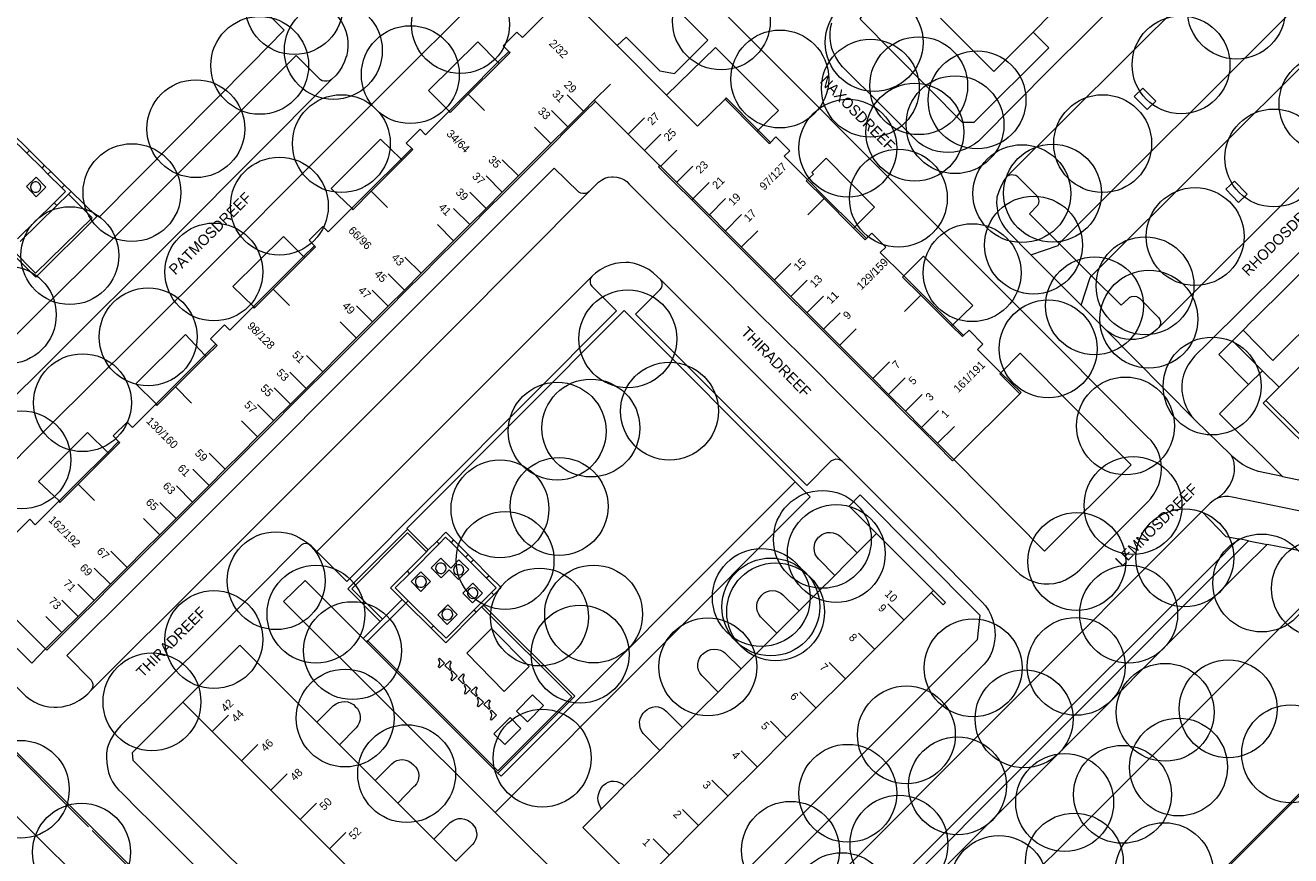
# Model space of a CAD drawing. Header units: metres. Extents: x 134994 to 136506, y 457393 to 459006.
# Tile 164 of 171: x 136249 to 136415, y 458463 to 458572. Entities that reach past the tile are written whole.
import ezdxf
from ezdxf.enums import TextEntityAlignment as Align

# ---------------------------------------------------------------- set-up
doc = ezdxf.new("R2010")
doc.units = ezdxf.units.M
for name, color, linetype, lineweight in [('B-WE-GR-BOOM-S', 250, 'Continuous', 13), ('B-WE-GW_TALUDLIJNEN', 251, 'Continuous', 5), ('B-WE-KG_BEBOUWING', 251, 'Continuous', 20), ('B-WE-KG_BEBOUWING TUSSENMUUR', 251, 'Continuous', 5), ('B-WE-KG_HUISNR', 251, 'Continuous', 5), ('B-WE-KG_ONDERGROND_REST', 251, 'Continuous', 5), ('B-WE-KG_STRAATNAAM', 251, 'Continuous', 5)]:
    doc.layers.add(name, color=color, linetype=linetype, lineweight=lineweight)
doc.styles.add('Styledgn000', font='dgn000.shx')

# ---------------------------------------------------------------- blocks, each defined once
blk = doc.blocks.new('SGR-BOOM_02')
blk.add_circle((0, 0), 6.4)

msp = doc.modelspace()

# ---------------------------------------------------------------- linework, layer by layer
at = {"layer": 'B-WE-GW_TALUDLIJNEN', "flags": 128}
msp.add_lwpolyline([(136422.18, 458501.63), (136344.33, 458423.87), (136338.6, 458418.18)], dxfattribs=at)
at = {"layer": 'B-WE-KG_BEBOUWING', "flags": 128}
for points in [[(136376.8, 458526.16), (136376.64, 458526.01), (136379.27, 458523.41), (136379.43, 458523.56), (136376.8, 458526.16), (136373.74, 458529.18), (136374.44, 458529.88), (136372.64, 458531.7), (136371.91, 458531.02), (136371.75, 458530.87), (136370.34, 458532.28), (136366.3, 458536.3), (136363.93, 458538.66), (136364.08, 458538.82), (136361, 458541.89), (136361.73, 458542.58), (136359.91, 458544.41), (136359.2, 458543.71), (136359.04, 458543.55), (136357.52, 458545.07), (136353.66, 458548.94), (136351.34, 458551.26), (136351.49, 458551.41), (136348.43, 458554.48), (136349.17, 458555.19), (136347.36, 458556.99), (136346.64, 458556.28), (136345.05, 458557.88), (136340.86, 458562.09), (136340.71, 458561.94), (136337.12, 458558.38), (136335.22, 458560.29), (136333.11, 458562.42), (136333.06, 458562.47), (136326.61, 458568.94), (136320.05, 458575.52)], [(136463.02, 458574.11), (136459.87, 458570.96), (136456.69, 458567.78), (136453.69, 458564.78), (136451.52, 458562.62), (136447.35, 458558.45), (136446.7, 458559.1), (136446.82, 458559.22), (136443.4, 458562.64), (136443.04, 458562.28), (136443.28, 458562.03), (136440.59, 458559.34), (136440.34, 458559.58), (136437.37, 458556.61), (136437.74, 458556.24), (136437.86, 458556.36), (136441.57, 458552.66), (136440.69, 458551.78), (136413.17, 458524.26), (136411.44, 458522.53), (136411.08, 458522.18), (136419.75, 458513.56), (136420.1, 458513.92), (136411.44, 458522.53)], [(136317.27, 458573.04), (136314.21, 458569.99), (136313.47, 458570.68), (136311.68, 458568.89), (136312.43, 458568.17), (136312.59, 458568.02), (136311.17, 458566.6), (136307.13, 458562.57), (136304.76, 458560.21), (136304.61, 458560.37), (136301.52, 458557.28), (136300.82, 458557.99), (136299, 458556.18), (136299.73, 458555.49), (136299.89, 458555.34), (136298.49, 458553.94), (136294.42, 458549.88), (136292.07, 458547.52), (136292.01, 458547.46), (136291.86, 458547.62), (136288.81, 458544.58), (136288.11, 458545.29), (136286.3, 458543.48), (136287, 458542.77), (136287.16, 458542.61), (136285.73, 458541.19), (136281.63, 458537.08), (136279.13, 458534.59), (136278.97, 458534.74), (136275.93, 458531.71), (136275.23, 458532.41), (136273.41, 458530.59), (136274.11, 458529.89), (136274.27, 458529.73), (136272.83, 458528.3), (136268.83, 458524.29), (136266.46, 458521.92), (136266.41, 458521.87), (136266.25, 458522.03), (136263.22, 458518.99), (136262.51, 458519.7), (136260.7, 458517.88), (136261.4, 458517.18), (136261.56, 458517.02), (136260.12, 458515.59), (136256.11, 458511.57), (136253.76, 458509.22), (136253.7, 458509.16), (136253.55, 458509.32), (136250.5, 458506.27), (136249.79, 458506.98), (136247.97, 458505.16)], [(136368.88, 458572.51), (136375.86, 458565.55), (136380.99, 458570.69), (136383.38, 458573.08)], [(136323.75, 458561.64), (136323.59, 458561.79), (136322.18, 458560.38), (136320.13, 458558.33), (136317.93, 458556.13), (136315.75, 458553.95), (136313.69, 458551.89), (136311.57, 458549.77), (136309.45, 458547.65), (136307.33, 458545.53), (136305.21, 458543.4), (136303.06, 458541.25), (136300.97, 458539.16), (136298.78, 458536.97), (136296.66, 458534.84), (136294.61, 458532.79), (136292.48, 458530.67), (136290.26, 458528.45), (136288.1, 458526.29), (136285.91, 458524.09), (136283.86, 458522.04), (136281.7, 458519.89), (136279.58, 458517.76), (136277.47, 458515.65), (136275.34, 458513.52), (136273.22, 458511.4), (136271.07, 458509.24), (136268.91, 458507.08), (136266.79, 458504.96), (136264.76, 458502.93), (136262.51, 458500.68), (136260.32, 458498.49), (136258.2, 458496.37), (136256.11, 458494.28), (136253.99, 458492.16), (136251.85, 458490.02), (136252.01, 458489.86), (136254.15, 458492), (136256.27, 458494.12), (136258.36, 458496.21), (136260.48, 458498.33), (136262.67, 458500.53), (136264.91, 458502.77), (136266.95, 458504.8), (136269.07, 458506.93), (136271.22, 458509.08), (136273.38, 458511.24), (136275.5, 458513.36), (136277.63, 458515.49), (136279.74, 458517.61), (136281.86, 458519.73), (136284.02, 458521.89), (136286.07, 458523.94), (136288.26, 458526.13), (136290.42, 458528.29), (136292.64, 458530.51), (136294.76, 458532.64), (136296.81, 458534.69), (136298.93, 458536.81), (136301.12, 458539), (136303.21, 458541.09), (136305.37, 458543.25), (136307.49, 458545.37), (136309.61, 458547.49), (136311.73, 458549.61), (136313.85, 458551.73), (136315.91, 458553.79), (136318.09, 458555.98), (136320.28, 458558.17), (136322.33, 458560.22), (136323.75, 458561.64), (136328.05, 458557.35), (136330.17, 458555.23), (136332.16, 458553.26), (136332.01, 458553.1), (136332.11, 458553), (136334.23, 458550.88), (136336.36, 458548.76), (136338.49, 458546.65), (136338.77, 458546.37), (136340.57, 458544.56), (136342.69, 458542.44), (136344.92, 458540.21), (136347.01, 458538.12), (136349.16, 458535.97), (136351.28, 458533.85), (136353.44, 458531.69), (136355.56, 458529.57), (136357.55, 458527.57), (136359.87, 458525.25), (136361.96, 458523.16), (136364.15, 458520.97), (136366.27, 458518.85), (136368.35, 458516.76), (136370.48, 458514.64), (136370.63, 458514.8), (136368.51, 458516.92), (136366.42, 458519.01), (136364.3, 458521.13), (136362.11, 458523.32), (136360.03, 458525.41), (136357.71, 458527.73), (136355.71, 458529.72), (136353.6, 458531.84), (136351.44, 458534), (136349.32, 458536.12), (136347.16, 458538.28), (136345.07, 458540.37), (136342.85, 458542.59), (136340.73, 458544.72), (136338.92, 458546.53), (136338.64, 458546.8), (136336.52, 458548.92), (136334.39, 458551.04), (136332.27, 458553.15), (136332.16, 458553.26)], [(136340.71, 458561.94), (136344.9, 458557.72), (136346.48, 458556.13), (136346.64, 458556.28)], [(136329.57, 458459.23), (136322.11, 458466.69), (136324.55, 458469.13), (136325.98, 458470.57), (136327.52, 458472.11), (136329.83, 458474.41), (136332.17, 458476.76), (136333.64, 458478.22), (136335.15, 458479.74), (136337.47, 458482.06), (136339.79, 458484.38), (136341.31, 458485.9), (136342.83, 458487.42), (136345.1, 458489.69), (136347.5, 458492.1), (136348.96, 458493.56), (136350.41, 458495.01), (136352.82, 458497.41), (136355.05, 458499.65), (136356.66, 458501.26), (136358, 458502.6), (136360.51, 458505.11), (136367.97, 458497.65), (136367.67, 458497.35), (136364.11, 458493.79), (136360.23, 458489.91), (136356.41, 458486.08), (136352.55, 458482.23), (136348.77, 458478.45), (136344.94, 458474.61), (136341.04, 458470.71), (136337.26, 458466.92), (136333.41, 458463.07), (136329.88, 458459.54)], [(136292.83, 458460.04), (136288.95, 458463.91), (136285.13, 458467.74), (136281.34, 458471.53), (136277.48, 458475.39), (136273.71, 458479.16), (136269.8, 458483.07), (136277.25, 458490.53), (136281.13, 458486.64), (136284.93, 458482.84), (136287.34, 458480.43), (136288.73, 458479.04), (136290.27, 458477.5), (136292.6, 458475.18), (136294.95, 458472.83), (136296.4, 458471.37), (136297.92, 458469.85), (136300.28, 458467.49), (136302.61, 458465.16), (136304.11, 458463.66), (136305.51, 458462.26)]]:
    msp.add_lwpolyline(points, dxfattribs=at)
at = {"layer": 'B-WE-KG_BEBOUWING'}
for points in [[(136304.61, 458560.37), (136306.97, 458562.73), (136311.01, 458566.76), (136312.43, 458568.17)], [(136291.86, 458547.62), (136291.92, 458547.68), (136294.27, 458550.03), (136298.34, 458554.1), (136299.73, 458555.49)], [(136351.49, 458551.41), (136353.82, 458549.09), (136357.68, 458545.23), (136359.2, 458543.71)], [(136278.97, 458534.74), (136279.04, 458534.81), (136281.47, 458537.24), (136285.58, 458541.34), (136287, 458542.77)], [(136364.08, 458538.82), (136366.45, 458536.46), (136370.5, 458532.43), (136371.91, 458531.02)], [(136266.25, 458522.03), (136266.3, 458522.07), (136268.67, 458524.45), (136272.68, 458528.46), (136274.11, 458529.89)], [(136379.27, 458523.41), (136370.63, 458514.8)], [(136253.55, 458509.32), (136253.61, 458509.38), (136255.95, 458511.73), (136259.97, 458515.74), (136261.4, 458517.18)], [(136243.19, 458498.66), (136251.85, 458490.02)]]:
    msp.add_lwpolyline(points, dxfattribs=at)
at = {"layer": 'B-WE-KG_BEBOUWING TUSSENMUUR'}
for p, q in [((136323.59, 458561.79), (136325.71, 458563.91)), ((136307.13, 458562.57), (136309.25, 458560.45)), ((136322.18, 458560.38), (136320.06, 458562.5)), ((136320.13, 458558.33), (136318.01, 458560.45)), ((136328.04, 458557.34), (136330.17, 458559.47)), ((136317.93, 458556.13), (136315.81, 458558.25)), ((136330.16, 458555.22), (136332.3, 458557.36)), ((136313.69, 458551.89), (136311.57, 458554.01)), ((136332.25, 458553.14), (136334.39, 458555.28)), ((136334.37, 458551.02), (136336.51, 458553.16)), ((136311.57, 458549.77), (136309.45, 458551.89)), ((136294.42, 458549.88), (136296.55, 458547.76)), ((136309.45, 458547.65), (136307.33, 458549.77)), ((136338.62, 458546.78), (136340.76, 458548.93)), ((136353.66, 458548.94), (136351.54, 458546.82)), ((136307.33, 458545.52), (136305.21, 458547.65)), ((136340.71, 458544.69), (136342.85, 458546.84)), ((136305.21, 458543.4), (136303.09, 458545.52)), ((136342.83, 458542.57), (136344.98, 458544.73)), ((136300.97, 458539.16), (136298.85, 458541.28)), ((136298.78, 458536.97), (136296.66, 458539.09)), ((136347.14, 458538.26), (136349.3, 458540.42)), ((136349.3, 458536.11), (136351.46, 458538.27)), ((136281.63, 458537.08), (136283.75, 458534.96)), ((136296.66, 458534.84), (136294.54, 458536.96)), ((136351.42, 458533.99), (136353.59, 458536.16)), ((136366.3, 458536.3), (136364.18, 458534.18)), ((136294.61, 458532.79), (136292.49, 458534.91)), ((136353.58, 458531.83), (136355.75, 458534)), ((136292.49, 458530.67), (136290.36, 458532.79)), ((136355.7, 458529.71), (136357.88, 458531.89)), ((136288.1, 458526.28), (136285.98, 458528.41)), ((136360.02, 458525.4), (136362.2, 458527.58)), ((136285.91, 458524.09), (136283.79, 458526.21)), ((136268.83, 458524.29), (136270.95, 458522.17)), ((136283.86, 458522.04), (136281.74, 458524.16)), ((136362.11, 458523.32), (136364.29, 458525.5)), ((136364.3, 458521.12), (136366.49, 458523.32)), ((136281.71, 458519.88), (136279.58, 458522.01)), ((136366.42, 458519), (136368.61, 458521.2)), ((136279.58, 458517.76), (136277.46, 458519.88)), ((136368.51, 458516.92), (136370.7, 458519.12)), ((136275.34, 458513.52), (136273.22, 458515.64)), ((136273.22, 458511.4), (136271.1, 458513.52)), ((136256.11, 458511.57), (136258.23, 458509.45)), ((136271.07, 458509.24), (136268.95, 458511.36)), ((136268.91, 458507.08), (136266.79, 458509.2)), ((136266.79, 458504.96), (136264.67, 458507.08)), ((136262.51, 458500.68), (136260.39, 458502.8)), ((136260.32, 458498.49), (136258.2, 458500.61)), ((136258.2, 458496.37), (136256.08, 458498.49)), ((136256.12, 458494.28), (136253.99, 458496.4)), ((136364.13, 458493.81), (136362.01, 458495.93)), ((136253.99, 458492.16), (136251.87, 458494.28)), ((136360.29, 458489.97), (136358.17, 458492.09)), ((136356.45, 458486.13), (136354.33, 458488.25)), ((136352.61, 458482.29), (136350.49, 458484.41)), ((136273.64, 458479.23), (136275.76, 458481.36)), ((136348.77, 458478.44), (136346.65, 458480.57)), ((136277.48, 458475.4), (136279.6, 458477.52)), ((136344.93, 458474.6), (136342.81, 458476.72)), ((136281.32, 458471.56), (136283.44, 458473.68)), ((136341.1, 458470.76), (136338.97, 458472.88)), ((136285.15, 458467.72), (136287.28, 458469.84)), ((136337.26, 458466.92), (136335.14, 458469.04)), ((136288.99, 458463.88), (136291.11, 458466)), ((136333.42, 458463.08), (136331.3, 458465.2))]:
    msp.add_line(p, q, dxfattribs=at)
at = {"layer": 'B-WE-KG_BEBOUWING TUSSENMUUR', "flags": 128}
msp.add_lwpolyline([(136336.36, 458548.76), (136338.64, 458551.04)], dxfattribs=at)
at = {"layer": 'B-WE-KG_ONDERGROND_REST'}
for p, q in [((136377.54, 458551.78), (136405.88, 458580.01)), ((136414.53, 458573.15), (136384.43, 458543.04)), ((136388.65, 458538.83), (136418.77, 458568.88)), ((136311.01, 458566.76), (136311.17, 458566.6)), ((136425.56, 458560.15), (136397.35, 458531.97)), ((136432.85, 458558.78), (136403.77, 458529.94)), ((136345.05, 458557.88), (136344.9, 458557.72)), ((136434.26, 458557.37), (136409.98, 458533.22)), ((136249.39, 458554.88), (136249.72, 458555.22)), ((136251.38, 458552.91), (136249.39, 458554.88)), ((136249.72, 458555.22), (136251.72, 458553.25)), ((136298.34, 458554.1), (136298.49, 458553.94)), ((136251.38, 458552.91), (136251.72, 458553.25)), ((136252.16, 458552.14), (136251.38, 458552.91)), ((136251.72, 458553.25), (136252.51, 458552.48)), ((136252.16, 458552.14), (136252.51, 458552.48)), ((136252.51, 458552.48), (136254.33, 458550.7)), ((136253.97, 458550.34), (136252.16, 458552.14)), ((136253.97, 458550.34), (136254.33, 458550.7)), ((136255.19, 458549.85), (136254.33, 458550.7)), ((136254.83, 458549.5), (136253.32, 458548.01)), ((136255.19, 458549.85), (136254.83, 458549.5)), ((136255.19, 458549.85), (136258.54, 458546.57)), ((136252.96, 458548.36), (136248.17, 458543.68)), ((136248.54, 458543.31), (136253.32, 458548.01)), ((136253.32, 458548.01), (136252.96, 458548.36)), ((136291.92, 458547.68), (136292.07, 458547.52)), ((136258.54, 458546.57), (136250.55, 458538.65)), ((136250.55, 458538.65), (136258.54, 458546.57)), ((136258.54, 458546.57), (136258.68, 458546.7)), ((136357.52, 458545.07), (136357.68, 458545.23)), ((136384.43, 458543.04), (136388.65, 458538.83)), ((136250.55, 458538.65), (136247.23, 458542.02)), ((136247.23, 458542.02), (136250.55, 458538.65)), ((136285.58, 458541.34), (136285.73, 458541.19)), ((136387.28, 458534.98), (136380.7, 458541.59)), ((136279.04, 458534.81), (136279.19, 458534.65)), ((136390.3, 458531.96), (136387.28, 458534.98)), ((136370.5, 458532.43), (136370.34, 458532.28)), ((136409.54, 458532.79), (136408.47, 458531.72)), ((136409.54, 458532.79), (136409.98, 458533.22)), ((136402.2, 458519.96), (136390.3, 458531.96)), ((136408.47, 458531.72), (136407.08, 458530.34)), ((136407.08, 458530.34), (136405.28, 458528.55)), ((136407.08, 458530.34), (136410.99, 458526.41)), ((136272.68, 458528.46), (136272.83, 458528.3)), ((136409.17, 458524.62), (136405.28, 458528.55)), ((136410.99, 458526.41), (136409.17, 458524.62)), ((136413.17, 458524.26), (136410.99, 458526.41)), ((136266.3, 458522.07), (136266.46, 458521.92)), ((136406.88, 458515.43), (136402.2, 458519.96)), ((136259.97, 458515.74), (136260.12, 458515.59)), ((136253.76, 458509.22), (136253.61, 458509.38)), ((136299.18, 458505.7), (136291.36, 458497.87)), ((136299.18, 458505.7), (136291.36, 458497.87)), ((136301.9, 458502.97), (136299.18, 458505.7)), ((136305.21, 458504.28), (136304.87, 458503.94)), ((136307.12, 458502.37), (136305.21, 458504.28)), ((136409.16, 458504.18), (136407.92, 458504.41)), ((136409.16, 458504.18), (136411.61, 458503.68)), ((136299.13, 458500.18), (136301.67, 458502.73)), ((136299.45, 458499.86), (136303.33, 458503.76)), ((136301.67, 458502.73), (136301.9, 458502.97)), ((136301.9, 458502.97), (136303.01, 458504.08)), ((136303.01, 458504.08), (136303.33, 458503.76)), ((136304.87, 458503.94), (136306.77, 458502.03)), ((136422.18, 458501.63), (136411.61, 458503.68)), ((136307.12, 458502.37), (136306.77, 458502.03)), ((136307.48, 458501.32), (136306.77, 458502.03)), ((136307.83, 458501.66), (136307.12, 458502.37)), ((136307.83, 458501.66), (136307.48, 458501.32)), ((136307.48, 458501.32), (136309.53, 458499.27)), ((136309.88, 458499.61), (136307.83, 458501.66)), ((136299.13, 458500.18), (136299.45, 458499.86)), ((136309.88, 458499.61), (136309.53, 458499.27)), ((136291.36, 458497.87), (136295.62, 458493.63)), ((136291.36, 458497.87), (136295.62, 458493.63)), ((136298.96, 458496.03), (136293.98, 458491.08)), ((136298.5, 458496.49), (136295.91, 458493.92)), ((136299.28, 458496.34), (136298.96, 458496.03)), ((136302.27, 458492.75), (136298.96, 458496.03)), ((136299.28, 458496.34), (136302.57, 458493.07)), ((136307.87, 458495.12), (136310.17, 458497.41)), ((136309.11, 458495.77), (136310.47, 458497.11)), ((136310.47, 458497.11), (136310.17, 458497.41)), ((136308.16, 458494.82), (136307.87, 458495.12)), ((136308.16, 458494.82), (136308.86, 458495.52)), ((136308.86, 458495.52), (136309.11, 458495.77)), ((136295.62, 458493.63), (136293.38, 458491.41)), ((136295.91, 458493.92), (136295.62, 458493.63)), ((136302.57, 458493.07), (136302.27, 458492.75)), ((136293.38, 458491.41), (136293.83, 458490.94)), ((136293.83, 458490.94), (136293.98, 458491.08)), ((136293.98, 458491.08), (136293.83, 458490.94)), ((136293.83, 458490.94), (136311.01, 458473.79))]:
    msp.add_line(p, q, dxfattribs=at)
at = {"layer": 'B-WE-KG_ONDERGROND_REST', "flags": 128}
for points in [[(136258.68, 458546.7), (136258.85, 458546.52), (136278.82, 458566.62), (136283.06, 458570.97), (136254.24, 458599.71)], [(136380.99, 458570.69), (136383.08, 458568.64), (136373.27, 458558.9), (136371.77, 458558.88), (136358.37, 458572.4), (136364.15, 458582.27), (136381.96, 458600)], [(136413.64, 458512.59), (136419.21, 458511.45), (136419.74, 458511.35), (136420.28, 458511.32), (136420.82, 458511.38), (136421.33, 458511.5), (136421.9, 458511.7), (136422.43, 458511.97), (136422.93, 458512.3), (136423.38, 458512.71), (136500, 458589.23)], [(136331.87, 458581.96), (136327.83, 458586), (136327.33, 458586.44), (136326.75, 458586.85), (136326.13, 458587.19), (136325.48, 458587.46), (136324.79, 458587.65), (136324.09, 458587.76), (136323.39, 458587.79), (136322.68, 458587.74), (136321.98, 458587.62), (136321.44, 458587.45), (136320.83, 458587.18), (136320.25, 458586.85), (136319.72, 458586.45), (136319.24, 458585.98), (136285.8, 458552.54), (136275.22, 458541.91), (136263.61, 458530.36), (136252.31, 458519.17), (136237.26, 458504.1)], [(136500, 458583.56), (136464.79, 458548.43), (136447.47, 458531.2), (136437.31, 458520.97), (136427.09, 458510.8), (136424.54, 458508.28), (136424.08, 458507.9), (136423.57, 458507.58), (136423.02, 458507.33), (136422.44, 458507.15), (136421.85, 458507.06), (136421.24, 458507.04), (136420.64, 458507.1), (136407.03, 458509.87), (136406.55, 458509.95), (136406.06, 458509.95), (136405.57, 458509.88), (136405.13, 458509.73)], [(136284.66, 458578.12), (136284.86, 458577.98), (136285.02, 458577.8), (136289.71, 458573.11), (136290.16, 458572.61), (136290.55, 458572.06), (136290.87, 458571.47), (136291.12, 458570.84), (136291.29, 458570.19), (136291.38, 458569.53), (136291.39, 458568.86), (136291.33, 458568.19), (136291.18, 458567.53), (136291.17, 458567.5), (136290.95, 458566.85), (136290.65, 458566.22), (136290.29, 458565.63), (136289.86, 458565.09), (136289.81, 458565.03), (136289.25, 458564.5)], [(136326.61, 458568.94), (136327.77, 458570.05), (136332.17, 458565.63), (136334.11, 458565.28), (136338.47, 458569.63), (136329.61, 458578.5), (136322.91, 458578.62), (136317.47, 458578.53), (136314.66, 458575.72), (136317.27, 458573.04)], [(136395.97, 458517.74), (136384.46, 458529.34), (136373.48, 458540.3), (136335.3, 458578.53)], [(136393, 458575.62), (136383.26, 458565.94), (136374.15, 458556.73), (136373.86, 458556.46), (136373.32, 458556.04), (136372.74, 458555.68), (136372.12, 458555.4), (136371.48, 458555.19), (136371.32, 458555.15), (136370.63, 458555.02), (136369.93, 458554.97), (136369.23, 458554.99), (136368.54, 458555.1), (136367.86, 458555.28), (136367.2, 458555.55), (136366.58, 458555.88), (136366.01, 458556.28), (136361.19, 458561.12), (136356.08, 458566.17), (136355.6, 458566.78), (136355.19, 458567.43), (136354.85, 458568.12), (136354.69, 458568.57), (136354.53, 458569.23), (136354.44, 458569.91), (136354.44, 458570.58), (136354.52, 458571.26), (136354.67, 458571.92)], [(136311.01, 458566.76), (136308.38, 458569.45), (136301.92, 458563.06), (136304.61, 458560.37)], [(136289.25, 458564.5), (136288.97, 458564.35), (136288.65, 458564.27), (136288.33, 458564.27), (136288.01, 458564.34), (136287.81, 458564.44), (136284.63, 458567.65), (136256.92, 458539.96), (136250.85, 458533.94), (136245.2, 458528.3), (136233.4, 458516.43), (136236.5, 458513.31), (136236.65, 458513.04), (136236.72, 458512.75), (136236.72, 458512.45), (136236.64, 458512.16), (136236.48, 458511.9), (136236.47, 458511.89)], [(136345.05, 458557.88), (136347.69, 458560.47), (136339.47, 458568.69), (136333.06, 458562.47)], [(136289.25, 458564.5), (136269.14, 458544.3), (136251.91, 458527.15), (136236.47, 458511.89)], [(136394.24, 458562.3), (136395.36, 458563.39), (136397.04, 458561.67), (136395.94, 458560.58), (136394.24, 458562.3)], [(136249.72, 458555.22), (136247.26, 458557.64), (136246.25, 458556.64)], [(136434.26, 458557.37), (136438.19, 458553.44), (136412.35, 458527.77), (136408.47, 458531.72)], [(136249.39, 458554.88), (136247.23, 458557.01), (136246.55, 458556.34)], [(136298.34, 458554.1), (136295.67, 458556.72), (136289.21, 458550.27), (136291.92, 458547.68)], [(136500, 458555.44), (136479.05, 458534.18), (136447.32, 458502.53), (136434.29, 458489.47), (136376.51, 458431.94), (136349.04, 458404.54)], [(136500, 458554.94), (136479.19, 458534.04), (136447.46, 458502.38), (136434.43, 458489.33), (136376.65, 458431.8), (136349.17, 458404.4)], [(136357.68, 458545.23), (136360.28, 458547.8), (136353.93, 458554.21), (136352.06, 458552.35), (136352.27, 458552.14), (136351.49, 458551.41)], [(136322.95, 458549.87), (136322.71, 458549.7), (136322.43, 458549.6), (136322.13, 458549.58), (136321.84, 458549.64), (136321.57, 458549.78), (136321.53, 458549.8), (136318.38, 458552.89), (136315.24, 458549.79), (136289.53, 458524.09), (136281.89, 458516.37), (136264.08, 458498.57), (136254.61, 458489.16), (136257.79, 458485.94), (136257.94, 458485.7), (136258.01, 458485.42), (136258.01, 458485.14), (136257.93, 458484.87), (136257.77, 458484.63), (136257.75, 458484.61)], [(136249.35, 458550.49), (136250.61, 458551.74), (136251.88, 458550.44), (136250.6, 458549.18), (136249.35, 458550.49)], [(136249.87, 458550.46), (136249.9, 458550.23), (136250.01, 458550.02), (136250.18, 458549.86), (136250.4, 458549.77), (136250.63, 458549.76), (136250.71, 458549.77), (136250.92, 458549.86), (136251.1, 458550.02), (136251.2, 458550.22), (136251.24, 458550.46), (136251.19, 458550.68), (136251.07, 458550.88), (136250.89, 458551.03), (136250.67, 458551.11), (136250.44, 458551.11), (136250.22, 458551.03), (136250.04, 458550.89), (136249.92, 458550.69), (136249.87, 458550.46)], [(136322.95, 458549.87), (136324.17, 458551.07), (136324.55, 458551.36), (136324.97, 458551.58), (136325.42, 458551.72), (136325.89, 458551.79), (136326.09, 458551.79), (136326.57, 458551.75), (136327.03, 458551.62), (136327.46, 458551.42), (136327.85, 458551.15), (136328.19, 458550.82), (136328.78, 458550.2), (136339.24, 458539.79), (136344.58, 458534.44), (136351.26, 458527.8), (136356.5, 458522.5), (136364.43, 458514.61), (136378.66, 458500.37), (136378.78, 458500.24), (136379.28, 458499.79), (136379.84, 458499.4), (136380.43, 458499.08), (136381.07, 458498.83), (136381.72, 458498.65), (136382.39, 458498.56), (136383.07, 458498.54), (136383.75, 458498.6), (136384.41, 458498.75), (136384.52, 458498.78), (136385.22, 458499.08), (136385.89, 458499.44), (136386.52, 458499.87), (136387.1, 458500.37), (136396, 458509.26), (136396.4, 458509.7), (136396.81, 458510.27), (136397.15, 458510.88), (136397.43, 458511.52), (136397.62, 458512.2), (136397.74, 458512.89), (136397.78, 458513.58), (136397.78, 458513.69), (136397.75, 458514.34), (136397.63, 458514.99), (136397.44, 458515.61), (136397.17, 458516.21), (136396.84, 458516.77), (136396.43, 458517.28), (136395.97, 458517.74)], [(136377.54, 458551.78), (136377.23, 458551.32), (136376.84, 458550.61), (136376.51, 458549.87), (136376.26, 458549.1), (136376.25, 458549.01), (136376.23, 458548.33), (136376.28, 458547.66), (136376.41, 458546.99), (136376.62, 458546.34), (136376.9, 458545.72), (136377.26, 458545.15), (136377.68, 458544.61), (136380.7, 458541.59)], [(136384.43, 458543.04), (136380.51, 458546.94), (136381.61, 458548.08), (136381.73, 458548.32), (136381.78, 458548.59), (136381.75, 458548.86), (136381.64, 458549.11), (136381.54, 458549.24), (136378.99, 458551.77), (136378.73, 458551.93), (136378.43, 458552.01), (136378.13, 458552.02), (136377.83, 458551.94), (136377.56, 458551.8), (136377.54, 458551.78)], [(136406.19, 458550.14), (136407.33, 458551.19), (136409.01, 458549.5), (136407.87, 458548.42), (136406.19, 458550.14)], [(136254.83, 458549.5), (136257.95, 458546.41), (136250.54, 458539.16), (136247.48, 458542.26)], [(136252.96, 458548.36), (136254.47, 458549.85), (136253.97, 458550.34)], [(136322.95, 458549.87), (136296.34, 458523.14), (136272.85, 458499.62), (136257.75, 458484.61)], [(136285.58, 458541.34), (136282.95, 458543.97), (136276.35, 458537.42), (136279.04, 458534.81)], [(136380.7, 458541.59), (136384.27, 458542.8), (136384.43, 458543.04)], [(136332.3, 458538.32), (136331.82, 458538.76), (136331.31, 458539.23), (136330.75, 458539.64), (136330.15, 458539.97), (136329.51, 458540.24), (136328.85, 458540.43), (136328.17, 458540.55), (136327.74, 458540.58), (136327.03, 458540.54), (136326.33, 458540.42), (136325.64, 458540.22), (136324.98, 458539.95), (136324.36, 458539.6), (136323.78, 458539.18), (136323.37, 458538.83), (136323.29, 458538.74)], [(136370.5, 458532.43), (136373.1, 458534.95), (136366.68, 458541.39), (136364.08, 458538.82)], [(136323.29, 458538.74), (136323.28, 458538.73), (136323.13, 458538.5), (136323.05, 458538.24), (136323.05, 458537.96), (136323.13, 458537.7), (136323.28, 458537.47), (136326.53, 458534.26), (136291.26, 458498.84), (136287.34, 458502.76)], [(136323.29, 458538.74), (136304.9, 458520.36), (136287.34, 458502.76)], [(136356.06, 458514.56), (136355.81, 458514.73), (136355.52, 458514.82), (136355.21, 458514.84), (136354.92, 458514.78), (136354.64, 458514.65), (136354.61, 458514.62), (136351.39, 458511.41), (136329.02, 458533.82), (136332.23, 458537.04), (136332.39, 458537.27), (136332.49, 458537.53), (136332.5, 458537.81), (136332.44, 458538.09), (136332.3, 458538.32)], [(136356.06, 458514.56), (136344.14, 458526.51), (136332.3, 458538.32)], [(136387.28, 458534.98), (136388.48, 458538.63), (136388.65, 458538.83)], [(136388.65, 458538.83), (136392.52, 458534.99), (136393.42, 458535.84), (136393.66, 458536.02), (136393.93, 458536.13), (136394.22, 458536.17), (136394.52, 458536.12), (136394.78, 458536), (136394.9, 458535.92), (136397.41, 458533.37), (136397.57, 458533.13), (136397.65, 458532.85), (136397.65, 458532.57), (136397.58, 458532.29), (136397.43, 458532.05), (136397.35, 458531.97)], [(136349.9, 458511.9), (136327.53, 458534.29), (136299.08, 458505.8), (136299.18, 458505.7)], [(136272.68, 458528.46), (136270.15, 458531.14), (136263.67, 458524.72), (136266.3, 458522.07)], [(136397.35, 458531.97), (136397.23, 458531.84), (136396.77, 458531.44), (136396.27, 458531.1), (136395.73, 458530.84), (136395.15, 458530.64), (136394.56, 458530.53), (136394.38, 458530.51), (136393.75, 458530.48), (136393.11, 458530.54), (136392.48, 458530.68), (136391.88, 458530.89), (136391.31, 458531.18), (136390.78, 458531.54), (136390.3, 458531.96)], [(136403.77, 458529.94), (136402.26, 458528.44), (136402.17, 458528.35), (136401.7, 458527.79), (136401.29, 458527.18), (136400.95, 458526.53), (136400.69, 458525.84), (136400.5, 458525.13), (136400.44, 458524.43), (136400.46, 458523.73), (136400.57, 458523.03), (136400.75, 458522.35), (136401.01, 458521.7), (136401.34, 458521.07), (136401.73, 458520.49), (136402.2, 458519.96)], [(136370.63, 458514.8), (136382.48, 458502.83), (136393.84, 458514.12), (136379.32, 458528.7), (136376.8, 458526.16)], [(136413.64, 458512.59), (136405.39, 458520.78), (136409.17, 458524.62)], [(136259.97, 458515.74), (136257.33, 458518.34), (136250.91, 458511.94), (136253.61, 458509.38)], [(136356.06, 458514.56), (136367.13, 458503.46), (136374.31, 458496.21), (136374.77, 458495.68), (136375.16, 458495.09), (136375.49, 458494.47), (136375.74, 458493.81), (136375.92, 458493.13), (136376.01, 458492.43), (136376.03, 458491.73), (136375.97, 458491.03), (136375.83, 458490.36), (136375.64, 458489.73), (136375.37, 458489.13), (136375.03, 458488.57), (136374.62, 458488.05), (136374.27, 458487.69), (136339.1, 458452.4), (136320.13, 458433.46), (136314.08, 458427.36), (136313.55, 458426.92), (136312.97, 458426.54), (136312.35, 458426.23), (136312.23, 458426.18)], [(136406.88, 458515.43), (136407.11, 458514.91), (136407.25, 458514.37), (136407.32, 458513.81), (136407.31, 458513.25), (136407.22, 458512.7), (136407.05, 458512.16), (136406.81, 458511.65), (136406.78, 458511.59), (136406.39, 458511.01), (136405.94, 458510.46), (136405.43, 458509.97), (136405.13, 458509.73)], [(136413.64, 458512.59), (136410.46, 458513.25), (136409.74, 458513.48), (136409.04, 458513.78), (136408.37, 458514.16), (136407.75, 458514.61), (136407.18, 458515.11), (136406.88, 458515.43)], [(136310.66, 458468.65), (136351.86, 458509.94), (136349.9, 458511.9)], [(136349.9, 458511.9), (136311.41, 458473.38), (136311.01, 458473.79)], [(136360.51, 458505.11), (136356.93, 458508.69), (136358.38, 458510.18), (136374.04, 458494.43), (136373.67, 458491.24), (136370.1, 458487.7), (136330, 458447.57), (136320.51, 458457.06), (136321.37, 458457.95), (136310.66, 458468.65)], [(136405.13, 458509.73), (136404.95, 458509.65), (136404.54, 458509.4), (136404.17, 458509.09), (136403.05, 458507.99)], [(136403.05, 458507.99), (136399.05, 458504.01), (136381.16, 458486.05), (136350.23, 458455.07), (136321.82, 458426.68), (136315.51, 458420.29)], [(136403.05, 458507.99), (136406.19, 458504.73), (136407.92, 458504.41)], [(136251.85, 458490.02), (136250.04, 458488.15), (136238.56, 458499.55), (136244.66, 458505.7), (136247.27, 458503.04)], [(136301.67, 458502.73), (136299.19, 458505.21), (136291.89, 458497.91), (136295.91, 458493.92)], [(136303.01, 458504.08), (136304.21, 458505.28), (136305.21, 458504.28)], [(136303.33, 458503.76), (136304.17, 458504.64), (136304.87, 458503.94)], [(136407.92, 458504.41), (136404.34, 458500.81), (136386.86, 458483.41), (136370.17, 458466.72), (136332.02, 458428.46), (136318.99, 458415.44)], [(136409.16, 458504.18), (136359.43, 458454.33), (136319.75, 458414.69)], [(136355.05, 458499.65), (136352.96, 458501.76), (136352.7, 458502.07), (136352.51, 458502.42), (136352.39, 458502.8), (136352.35, 458503.2), (136352.39, 458503.6), (136352.51, 458503.98), (136352.7, 458504.34), (136352.95, 458504.65), (136353.01, 458504.7), (136353.32, 458504.95), (136353.68, 458505.13), (136354.07, 458505.24), (136354.47, 458505.27), (136354.87, 458505.22), (136355.26, 458505.09), (136355.6, 458504.89), (136355.8, 458504.73), (136358, 458502.6)], [(136287.34, 458502.76), (136286.56, 458503.53), (136286.38, 458503.68), (136286.12, 458503.79), (136285.85, 458503.82), (136285.58, 458503.77), (136285.33, 458503.65), (136285.14, 458503.46), (136273.22, 458491.46), (136261.67, 458480.01), (136261.16, 458479.42), (136260.72, 458478.79), (136260.35, 458478.12), (136260.05, 458477.41), (136259.92, 458476.99), (136259.82, 458476.4), (136259.8, 458475.79), (136259.86, 458475.19), (136259.86, 458475.15), (136259.93, 458474.5), (136260.07, 458473.86), (136260.29, 458473.25), (136260.58, 458472.66), (136260.94, 458472.12), (136261.36, 458471.62), (136261.85, 458471.18), (136264.15, 458468.84), (136265.39, 458467.63), (136274.51, 458458.54)], [(136321.23, 458413.22), (136321.2, 458413.24), (136345.14, 458437.19), (136389.12, 458481.13), (136408.36, 458500.46), (136411.61, 458503.68)], [(136302.28, 458500.64), (136303.56, 458501.88), (136304.85, 458500.6), (136305.9, 458501.67), (136307.19, 458500.4), (136305.85, 458499.1), (136304.61, 458500.36), (136303.58, 458499.34), (136302.28, 458500.64)], [(136302.86, 458500.54), (136302.91, 458500.32), (136303.04, 458500.12), (136303.22, 458499.98), (136303.44, 458499.91), (136303.67, 458499.91), (136303.89, 458499.99), (136304.07, 458500.15), (136304.18, 458500.35), (136304.22, 458500.58), (136304.18, 458500.81), (136304.07, 458501.01), (136303.89, 458501.16), (136303.67, 458501.25), (136303.44, 458501.25), (136303.37, 458501.24), (136303.16, 458501.14), (136302.99, 458500.98), (136302.89, 458500.77), (136302.86, 458500.54)], [(136305.19, 458500.38), (136305.23, 458500.15), (136305.34, 458499.95), (136305.51, 458499.79), (136305.73, 458499.71), (136305.96, 458499.7), (136306.18, 458499.77), (136306.36, 458499.91), (136306.49, 458500.1), (136306.54, 458500.33), (136306.52, 458500.56), (136306.42, 458500.77), (136306.25, 458500.93), (136306.04, 458501.02), (136305.81, 458501.04), (136305.75, 458501.03), (136305.53, 458500.95), (136305.35, 458500.81), (136305.24, 458500.61), (136305.19, 458500.38)], [(136299.13, 458500.18), (136296.96, 458498.01), (136298.5, 458496.49)], [(136299.45, 458499.86), (136297.58, 458498.03), (136299.28, 458496.34)], [(136299.65, 458498.86), (136300.92, 458500.1), (136302.17, 458498.84), (136300.91, 458497.53), (136299.65, 458498.86)], [(136300.21, 458498.72), (136300.28, 458498.49), (136300.42, 458498.29), (136300.62, 458498.16), (136300.85, 458498.09), (136301.09, 458498.11), (136301.31, 458498.2), (136301.49, 458498.36), (136301.61, 458498.57), (136301.65, 458498.8), (136301.61, 458499.04), (136301.5, 458499.25), (136301.33, 458499.41), (136301.11, 458499.51), (136300.87, 458499.53), (136300.64, 458499.47), (136300.44, 458499.34), (136300.29, 458499.15), (136300.21, 458498.93), (136300.21, 458498.72)], [(136309.53, 458499.27), (136310.79, 458498.01), (136310.17, 458497.41)], [(136309.88, 458499.61), (136311.43, 458498.06), (136310.47, 458497.11)], [(136310.66, 458468.65), (136282.97, 458496.24), (136285.81, 458499), (136293.38, 458491.41)], [(136306.43, 458497.34), (136307.71, 458498.61), (136309, 458497.34), (136307.69, 458496.06), (136306.43, 458497.34)], [(136307.02, 458497.38), (136307.04, 458497.15), (136307.14, 458496.93), (136307.3, 458496.77), (136307.51, 458496.66), (136307.74, 458496.64), (136307.97, 458496.69), (136308.17, 458496.81), (136308.32, 458497), (136308.39, 458497.22), (136308.39, 458497.45), (136308.3, 458497.67), (136308.15, 458497.85), (136307.95, 458497.97), (136307.72, 458498.02), (136307.62, 458498.01), (136307.4, 458497.94), (136307.21, 458497.8), (136307.08, 458497.61), (136307.02, 458497.38)], [(136347.5, 458492.1), (136345.36, 458494.23), (136345.12, 458494.56), (136344.96, 458494.92), (136344.87, 458495.32), (136344.86, 458495.72), (136344.93, 458496.11), (136345.08, 458496.49), (136345.3, 458496.82), (136345.51, 458497.05), (136345.8, 458497.31), (136346.14, 458497.5), (136346.51, 458497.62), (136346.9, 458497.66), (136347.29, 458497.63), (136347.67, 458497.51), (136348.01, 458497.32), (136348.27, 458497.11), (136350.41, 458495.01)], [(136367.67, 458497.35), (136369.23, 458495.78), (136369.54, 458496.09), (136367.97, 458497.65)], [(136298.96, 458496.03), (136298.5, 458496.49), (136298.5, 458496.49)], [(136293.98, 458491.08), (136311.01, 458474.07), (136320.69, 458483.75), (136308.86, 458495.52)], [(136308.16, 458494.82), (136304.21, 458490.81), (136302.27, 458492.75)], [(136307.87, 458495.12), (136304.22, 458491.43), (136302.57, 458493.07)], [(136303.13, 458494.48), (136304.38, 458493.22), (136305.69, 458494.52), (136304.44, 458495.79), (136303.13, 458494.48)], [(136303.69, 458494.49), (136303.74, 458494.26), (136303.86, 458494.06), (136304.04, 458493.91), (136304.27, 458493.83), (136304.5, 458493.83), (136304.73, 458493.91), (136304.91, 458494.05), (136305.04, 458494.25), (136305.09, 458494.48), (136305.06, 458494.72), (136304.96, 458494.93), (136304.79, 458495.1), (136304.58, 458495.2), (136304.35, 458495.22), (136304.12, 458495.17), (136303.92, 458495.04), (136303.77, 458494.86), (136303.72, 458494.73), (136303.69, 458494.49)], [(136309.11, 458495.77), (136321.08, 458483.85), (136311.01, 458473.79)], [(136311.82, 458484.48), (136315.09, 458487.72), (136310.18, 458492.71), (136306.92, 458489.47), (136311.82, 458484.48)], [(136226.65, 458489.56), (136226.75, 458489.46), (136233.69, 458482.49), (136246.83, 458469.38), (136259.93, 458456.3), (136273.08, 458443.15), (136287.35, 458428.85), (136297.46, 458418.76)], [(136339.79, 458484.38), (136337.66, 458486.56), (136337.42, 458486.89), (136337.26, 458487.26), (136337.17, 458487.66), (136337.17, 458488.06), (136337.24, 458488.46), (136337.38, 458488.84), (136337.6, 458489.18), (136337.77, 458489.36), (136338.09, 458489.62), (136338.47, 458489.82), (136338.87, 458489.95), (136339.29, 458490), (136339.71, 458489.96), (136340.12, 458489.85), (136340.49, 458489.66), (136340.65, 458489.56), (136342.83, 458487.42)], [(136244.45, 458488.62), (136248.92, 458484.18), (136249.25, 458483.86), (136249.78, 458483.44), (136250.36, 458483.09), (136250.97, 458482.8), (136251.61, 458482.59), (136252.28, 458482.46), (136252.96, 458482.4), (136253.34, 458482.4), (136254.01, 458482.47), (136254.67, 458482.62), (136255.04, 458482.73), (136255.68, 458482.99), (136256.29, 458483.32)], [(136303.22, 458487.7), (136303.25, 458487.74), (136303.36, 458487.97), (136303.4, 458488.22), (136303.35, 458488.46), (136303.23, 458488.68), (136303.35, 458488.83), (136304.02, 458488.18), (136303.37, 458487.55), (136303.22, 458487.7)], [(136304.07, 458487.84), (136304.72, 458488.46), (136304.88, 458488.31), (136304.75, 458488.09), (136304.7, 458487.85), (136304.73, 458487.6), (136304.83, 458487.37), (136304.86, 458487.33), (136304.74, 458487.19), (136304.07, 458487.84)], [(136304.88, 458486.03), (136304.91, 458486.07), (136305.02, 458486.29), (136305.05, 458486.54), (136305.01, 458486.78), (136304.89, 458487), (136305.01, 458487.15), (136305.68, 458486.5), (136305.03, 458485.87), (136304.88, 458486.03)], [(136305.8, 458486.13), (136306.45, 458486.76), (136306.6, 458486.61), (136306.48, 458486.39), (136306.43, 458486.15), (136306.45, 458485.9), (136306.56, 458485.67), (136306.59, 458485.63), (136306.47, 458485.48), (136305.8, 458486.13)], [(136301.62, 458422.91), (136300.86, 458423.65), (136291.39, 458433.2), (136278.29, 458446.28), (136268.06, 458456.48), (136257.88, 458466.68), (136244.87, 458479.66), (136240.11, 458484.43)], [(136256.29, 458483.32), (136256.86, 458483.71), (136257.38, 458484.17), (136257.75, 458484.61)], [(136306.63, 458484.28), (136306.66, 458484.32), (136306.77, 458484.54), (136306.81, 458484.79), (136306.76, 458485.04), (136306.64, 458485.26), (136306.77, 458485.4), (136307.44, 458484.75), (136306.78, 458484.13), (136306.63, 458484.28)], [(136307.47, 458484.45), (136308.12, 458485.08), (136308.27, 458484.92), (136308.15, 458484.71), (136308.1, 458484.46), (136308.13, 458484.21), (136308.23, 458483.99), (136308.26, 458483.95), (136308.14, 458483.8), (136307.47, 458484.45)], [(136269.8, 458483.07), (136263.17, 458476.45), (136263.27, 458475.48), (136265.14, 458473.6), (136309.9, 458428.93), (136311.33, 458428.86), (136328.66, 458446.18), (136319.1, 458455.66), (136315.64, 458452.14)], [(136287.34, 458480.43), (136289.51, 458482.61), (136289.83, 458482.85), (136290.19, 458483.03), (136290.58, 458483.13), (136290.98, 458483.15), (136291.38, 458483.09), (136291.76, 458482.95), (136292.1, 458482.74), (136292.35, 458482.51), (136292.62, 458482.22), (136292.82, 458481.89), (136292.95, 458481.52), (136293, 458481.13), (136292.98, 458480.74), (136292.87, 458480.36), (136292.69, 458480.01), (136292.45, 458479.7), (136290.27, 458477.5)], [(136308.3, 458482.6), (136308.33, 458482.64), (136308.44, 458482.87), (136308.48, 458483.11), (136308.44, 458483.36), (136308.32, 458483.58), (136308.44, 458483.72), (136309.11, 458483.08), (136308.45, 458482.45), (136308.3, 458482.6)], [(136309.17, 458482.76), (136309.82, 458483.39), (136309.97, 458483.23), (136309.85, 458483.02), (136309.8, 458482.77), (136309.82, 458482.52), (136309.93, 458482.3), (136309.96, 458482.26), (136309.84, 458482.11), (136309.17, 458482.76)], [(136313.45, 458481.9), (136314.87, 458480.5), (136316.98, 458482.63), (136315.55, 458484.04), (136313.45, 458481.9)], [(136310.03, 458480.88), (136310.06, 458480.92), (136310.17, 458481.14), (136310.21, 458481.39), (136310.16, 458481.64), (136310.05, 458481.86), (136310.17, 458482), (136310.84, 458481.35), (136310.18, 458480.73), (136310.03, 458480.88)], [(136312.59, 458481.05), (136314.01, 458479.64), (136311.89, 458477.52), (136310.47, 458478.93), (136312.59, 458481.05)], [(136332.17, 458476.76), (136330.01, 458478.98), (136329.78, 458479.32), (136329.63, 458479.69), (136329.55, 458480.09), (136329.54, 458480.49), (136329.62, 458480.89), (136329.78, 458481.27), (136330, 458481.61), (136330.22, 458481.84), (136330.51, 458482.1), (136330.84, 458482.3), (136331.21, 458482.43), (136331.6, 458482.48), (136331.98, 458482.45), (136332.36, 458482.34), (136332.7, 458482.16), (136332.99, 458481.91), (136335.15, 458479.74)], [(136257.44, 458466.78), (136256.91, 458467.31), (136245.47, 458478.76), (136244.94, 458479.29)], [(136294.95, 458472.83), (136297.12, 458475.01), (136297.44, 458475.25), (136297.79, 458475.43), (136298.18, 458475.53), (136298.58, 458475.55), (136298.97, 458475.49), (136299.34, 458475.35), (136299.68, 458475.15), (136299.97, 458474.87), (136300, 458474.84), (136300.27, 458474.56), (136300.47, 458474.23), (136300.6, 458473.87), (136300.65, 458473.49), (136300.62, 458473.1), (136300.52, 458472.73), (136300.34, 458472.39), (136300.09, 458472.09), (136300.02, 458472.02), (136297.92, 458469.85)], [(136324.55, 458469.13), (136324.41, 458469.33), (136324.23, 458469.72), (136324.12, 458470.13), (136324.09, 458470.56), (136324.14, 458470.99), (136324.27, 458471.4), (136324.47, 458471.77), (136324.73, 458472.11), (136324.81, 458472.19), (136325.1, 458472.44), (136325.44, 458472.62), (136325.8, 458472.72), (136326.18, 458472.75), (136326.56, 458472.7), (136326.92, 458472.57), (136327.25, 458472.37), (136327.52, 458472.11)], [(136302.61, 458465.16), (136304.77, 458467.32), (136305.1, 458467.56), (136305.46, 458467.73), (136305.85, 458467.83), (136306.26, 458467.84), (136306.65, 458467.78), (136307.03, 458467.63), (136307.37, 458467.42), (136307.61, 458467.21), (136307.86, 458466.91), (136308.06, 458466.58), (136308.18, 458466.21), (136308.23, 458465.82), (136308.19, 458465.43), (136308.08, 458465.06), (136307.89, 458464.72), (136307.69, 458464.47), (136305.51, 458462.26)], [(136267.67, 458456.57), (136267.14, 458457.1), (136258.48, 458465.75), (136257.95, 458466.28)]]:
    msp.add_lwpolyline(points, dxfattribs=at)

# ---------------------------------------------------------------- block references
at = {"layer": 'B-WE-GR-BOOM-S'}
for p in [(136284.36, 458574.17), (136407.59, 458573.57), (136306.11, 458571.69), (136340.23, 458572.16), (136360.21, 458569.35), (136289.48, 458568.3), (136279.85, 458566.35), (136400.35, 458566.43), (136299.55, 458565.14), (136347.88, 458564.57), (136359.72, 458563.36), (136366.04, 458563.69), (136373.67, 458561.84), (136419.57, 458561.36), (136271.5, 458558.07), (136365.53, 458557.62), (136370.79, 458558.59), (136290.53, 458556.12), (136390.1, 458556.12), (136356.78, 458555.53), (136412.49, 458554.24), (136263.14, 458549.71), (136379.54, 458549.58), (136383.54, 458549.63), (136282.42, 458547.95), (136363.38, 458548.99), (136381.06, 458542.85), (136402.19, 458543.96), (136255.02, 458541.47), (136273.86, 458539.33), (136373.03, 458539.24), (136395.64, 458537.53), (136389.04, 458534.91), (136246.84, 458533.71), (136396.15, 458533.16), (136265.25, 458530.84), (136327.99, 458530.59), (136382.97, 458529.28), (136404.41, 458524.41), (136256.68, 458522.23), (136333.44, 458521.13), (136318.76, 458518.5), (136323.17, 458518.92), (136393.09, 458519.19), (136248.75, 458514.75), (136311.27, 458508.34), (136319.01, 458508.67), (136394.07, 458508.78), (136353.44, 458504.36), (136311.94, 458501.6), (136355.26, 458502.51), (136386.72, 458501.46), (136400.84, 458501.94), (136282.01, 458498.95), (136410.9, 458498.65), (136418.58, 458497.93), (136345.45, 458496.76), (136287.21, 458494.58), (136323.52, 458494.59), (136346.69, 458495.52), (136347.33, 458494.89), (136393.5, 458494.58), (136316.44, 458494.2), (136273.86, 458491.25), (136291.99, 458489.81), (136321.76, 458489.34), (136338.46, 458487.69), (136373.16, 458487.55), (136386.63, 458487.75), (136265.76, 458483.11), (136398.27, 458481.74), (136406.52, 458482.2), (136291.02, 458480.99), (136379.82, 458480.88), (136364.43, 458478.79), (136414.69, 458476.32), (136316.8, 458475.75), (136299.07, 458473.72), (136400.03, 458474.58), (136248.54, 458471.67), (136371.12, 458472.13), (136356.77, 458471.15), (136385.13, 458469.94), (136392.69, 458471.01), (136256.54, 458463.45), (136349.27, 458463.69), (136363.46, 458464.49), (136386.4, 458462.15), (136398.14, 458460.9), (136376.53, 458459.21), (136355.97, 458456.98)]:
    msp.add_blockref('SGR-BOOM_02', p, dxfattribs=at)

# ---------------------------------------------------------------- texts
at = {"layer": 'B-WE-KG_HUISNR', "linetype": 'Continuous', "style": 'Styledgn000'}
for s, height, rotation, p in [('2/32', 1.054, 314.9922, (136317.98, 458569.5)), ('27', 1.054, 45.0387, (136330.79, 458558.82)), ('34/64', 1.054, 314.9922, (136304.57, 458557.69)), ('25', 1.054, 45.0387, (136332.95, 458556.73)), ('23', 1.054, 45.0387, (136337.12, 458552.49)), ('21', 1.054, 45.0387, (136339.28, 458550.44)), ('19', 1.054, 45.0387, (136341.37, 458548.29)), ('17', 1.054, 45.0387, (136343.42, 458546.17)), ('66/96', 1.054, 314.9922, (136291.73, 458545.03)), ('15', 1.054, 45.0387, (136349.93, 458539.77)), ('13', 1.054, 45.0387, (136352.05, 458537.58)), ('11', 1.054, 45.0387, (136354.21, 458535.46)), ('9', 1.05, 45.0387, (136356.4, 458533.41)), ('98/128', 1.054, 314.9922, (136278.51, 458532.54)), ('7', 1.05, 45.0387, (136362.84, 458526.95)), ('5', 1.05, 45.0387, (136364.96, 458524.86)), ('3', 1.05, 45.0387, (136367.19, 458522.74)), ('1', 1.05, 45.0387, (136369.21, 458520.49)), ('130/160', 1.054, 314.9922, (136265.3, 458520.11)), ('162/192', 1.054, 314.9922, (136252.52, 458507.18)), ('42', 1.054, 44.9922, (136275.04, 458482.09)), ('44', 1.054, 44.9922, (136276.4, 458480.72)), ('46', 1.054, 44.9922, (136280.24, 458476.88)), ('48', 1.054, 44.9922, (136284.08, 458473.04)), ('50', 1.054, 44.9922, (136287.92, 458469.2)), ('52', 1.054, 44.9922, (136291.75, 458465.36))]:
    msp.add_text(s, height=height, rotation=rotation, dxfattribs=at).set_placement(p, align=Align.MIDDLE_LEFT)
for s, height, rotation, p in [('29', 1.054, 315.0154, (136321.04, 458562.99)), ('31', 1.054, 315.0154, (136319.5, 458561.78)), ('33', 1.054, 315.0154, (136317.63, 458559.53)), ('35', 1.054, 315.0154, (136311.14, 458553.17)), ('37', 1.054, 315.0154, (136309.04, 458551.01)), ('97/127', 1.054, 44.9457, (136348.52, 458553.36)), ('39', 1.054, 315.0154, (136306.87, 458548.93)), ('41', 1.054, 315.0154, (136304.64, 458546.96)), ('43', 1.054, 315.0154, (136298.48, 458540.39)), ('129/159', 1.054, 44.9457, (136361.78, 458540.87)), ('45', 1.054, 315.0154, (136296.24, 458538.23)), ('47', 1.054, 315.0154, (136294.13, 458536.08)), ('49', 1.054, 315.0154, (136292.05, 458534.06)), ('51', 1.054, 315.0154, (136285.48, 458527.67)), ('161/191', 1.054, 44.9457, (136374.45, 458527.43)), ('53', 1.054, 315.0154, (136283.42, 458525.31)), ('55', 1.054, 315.0154, (136281.33, 458523.28)), ('57', 1.054, 315.0154, (136279.21, 458521.12)), ('59', 1.054, 315.0154, (136272.77, 458514.8)), ('61', 1.054, 315.0154, (136270.51, 458512.83)), ('63', 1.054, 315.0154, (136268.56, 458510.51)), ('65', 1.054, 315.0154, (136266.34, 458508.38)), ('67', 1.054, 315.0154, (136259.93, 458501.97)), ('69', 1.054, 315.0154, (136257.71, 458499.81)), ('71', 1.054, 315.0154, (136255.56, 458497.75)), ('10', 1.054, 315.0154, (136362.99, 458496.41)), ('73', 1.054, 315.0154, (136253.62, 458495.46)), ('9', 1.05, 315.0154, (136361.57, 458495.1)), ('8', 1.05, 315.0154, (136357.73, 458491.25)), ('7', 1.05, 315.0154, (136353.93, 458487.37)), ('6', 1.05, 315.0154, (136350.06, 458483.56)), ('5', 1.05, 315.0154, (136346.25, 458479.69)), ('4', 1.05, 315.0154, (136342.41, 458475.86)), ('3', 1.05, 315.0154, (136338.61, 458471.97)), ('2', 1.05, 315.0154, (136334.77, 458468.13)), ('1', 1.05, 315.0154, (136330.74, 458464.48))]:
    msp.add_text(s, height=height, rotation=rotation, dxfattribs=at).set_placement(p, align=Align.MIDDLE_RIGHT)
at = {"layer": 'B-WE-KG_STRAATNAAM', "style": 'Styledgn000'}
for s, rotation, p in [('NAXOSDREEF', 314.8867, (136357.56, 458559.61)), ('PATMOSDREEF', 44.9203, (136273.86, 458543.88)), ('RHODOSDREEF', 44.9211, (136414.3, 458543.83)), ('THIRADREEF', 314.5873, (136346.89, 458527.08)), ('LEMNOSDREEF', 45, (136397.65, 458505.75)), ('THIRADREEF', 45.1583, (136268.77, 458490.44))]:
    msp.add_text(s, height=1.4, rotation=rotation, dxfattribs=at).set_placement(p, align=Align.CENTER)

doc.saveas('drawing.dxf')
